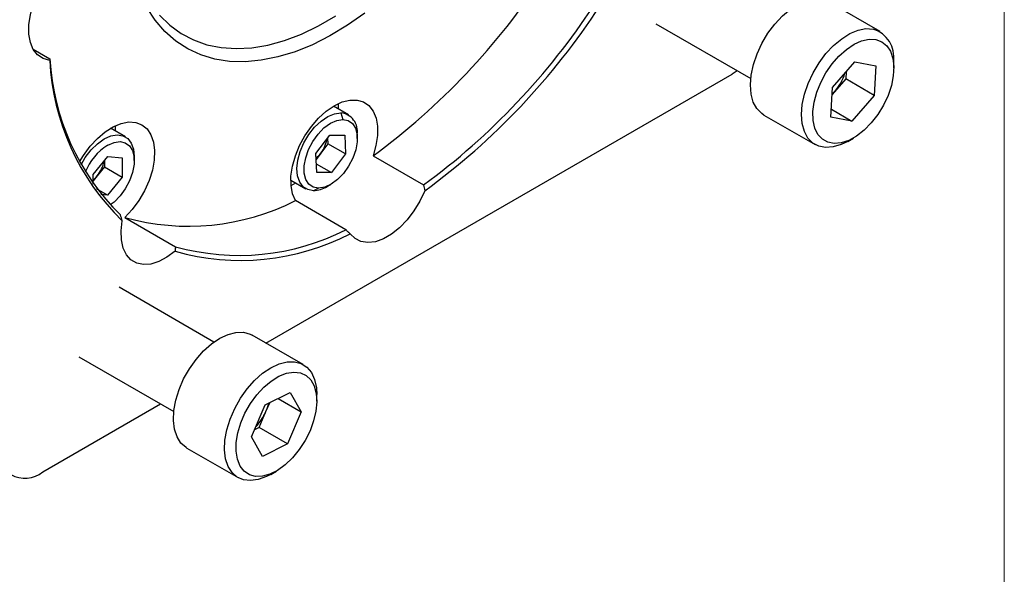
# Model space of a CAD drawing. Header units: millimetres. Extents: x 0 to 864, y 0 to 559.
# Tile 12 of 14: x 765 to 864, y 348 to 403. Entities that reach past the tile are written whole.
import ezdxf

# ---------------------------------------------------------------- set-up
doc = ezdxf.new("R2010")
doc.units = ezdxf.units.MM
doc.header["$LTSCALE"] = 2
doc.linetypes.add('SLD-Solid', pattern=[0])

# ---------------------------------------------------------------- blocks, each defined once
blk = doc.blocks.new('Block2')
at = {"color": 7, "linetype": 'SLD-Solid', "lineweight": 18}
blk.add_line((863.6, 558.8), (863.6, 0), dxfattribs=at)

msp = doc.modelspace()

# ---------------------------------------------------------------- linework, layer by layer
for p, q in [((851.2399, 402.1307), (846.1487, 405.0697)), ((828.8783, 402.9157), (838.3372, 397.4552)), ((766.8257, 400.37), (768.4951, 399.4063)), ((846.4854, 396.5732), (848.7158, 399.1345)), ((848.7158, 399.1345), (850.7863, 398.7362)), ((850.7863, 398.7362), (850.6263, 395.7764)), ((852.5863, 398.5016), (852.5863, 399.1547)), ((790.0212, 371.0834), (836.475, 397.9006)), ((836.991, 398.2324), (836.475, 397.9006)), ((847.7979, 397.4092), (846.6827, 396.1285)), ((847.8366, 398.1249), (847.7979, 397.4092)), ((850.6263, 395.7764), (847.7979, 397.4092)), ((846.3254, 393.6134), (846.4854, 396.5732)), ((846.6827, 396.1285), (846.4467, 395.8575)), ((846.4478, 395.8782), (846.6827, 396.1285)), ((850.6263, 395.7764), (848.3959, 393.215)), ((798.2426, 393.8375), (796.7477, 394.7005)), ((797.2633, 394.4919), (797.243, 394.9638)), ((797.2626, 394.4033), (797.2633, 394.4919)), ((797.4791, 394.0365), (797.6725, 393.376)), ((839.6492, 393.8111), (844.7404, 390.872)), ((848.3959, 393.215), (846.3254, 393.6134)), ((846.3672, 394.3862), (848.3959, 393.215)), ((776.0176, 391.6379), (774.5227, 392.5009)), ((794.9849, 389.9668), (796.3822, 391.8238)), ((796.1627, 391.5321), (796.19, 390.9592)), ((796.3822, 391.8238), (797.8686, 391.8098)), ((797.8686, 391.8098), (797.9577, 389.9387)), ((799.123, 391.4835), (799.123, 391.8917)), ((847.9909, 391.1943), (848.5565, 391.5209)), ((796.19, 390.9592), (795.4913, 390.0306)), ((797.9577, 389.9387), (796.19, 390.9592)), ((772.8044, 387.8874), (774.2503, 389.6808)), ((774.2503, 389.6808), (775.6922, 389.5465)), ((775.6922, 389.5465), (775.6882, 387.6188)), ((776.898, 389.2839), (776.898, 389.6921)), ((795.074, 388.0956), (794.9849, 389.9668)), ((795.4913, 390.0306), (795.0122, 389.3938)), ((797.9577, 389.9387), (796.5605, 388.0816)), ((800.6968, 389.7519), (805.7307, 386.8459)), ((773.9204, 388.6393), (773.1975, 387.7427)), ((773.9218, 389.2732), (773.9204, 388.6393)), ((773.9204, 388.6393), (775.6882, 387.6188)), ((795.0327, 388.9636), (796.5605, 388.0816)), ((772.8024, 386.9086), (772.8044, 387.8874)), ((773.1975, 387.7427), (772.8031, 387.2535)), ((775.6882, 387.6188), (774.2423, 385.8255)), ((796.5605, 388.0816), (795.074, 388.0956)), ((792.498, 387.3391), (793.9929, 386.4761)), ((796.1182, 386.6868), (796.4717, 386.8909)), ((774.2423, 385.8255), (773.1192, 386.4738)), ((774.2423, 385.8255), (773.5783, 385.8873)), ((795.2702, 386.5294), (794.7565, 386.2771)), ((797.9869, 382.3755), (792.953, 385.2815)), ((775.9711, 383.6008), (781.0049, 380.6948)), ((784.8369, 371.1896), (775.378, 376.65)), ((793.7399, 368.9366), (788.6487, 371.8757)), ((771.3783, 369.7217), (780.8372, 364.2612)), ((789.9528, 364.9196), (792.4359, 366.1684)), ((792.4359, 366.1684), (793.539, 364.2295)), ((767.7813, 358.2445), (779.5204, 365.0214)), ((790.0205, 364.2686), (790.3997, 365.1443)), ((791.2305, 365.5622), (793.539, 364.2295)), ((795.0863, 365.3075), (795.0863, 365.9606)), ((788.5727, 361.732), (789.9528, 364.9196)), ((789.3305, 362.6747), (790.0205, 364.2686)), ((793.539, 364.2295), (792.1589, 361.0419)), ((789.3305, 362.6747), (788.8836, 362.45)), ((792.1589, 361.0419), (789.3305, 362.6747)), ((789.6758, 359.7931), (788.5727, 361.732)), ((782.1492, 360.6171), (787.2404, 357.678)), ((792.1589, 361.0419), (789.6758, 359.7931)), ((790.4909, 358.0002), (791.0565, 358.3268))]:
    msp.add_line(p, q)
at = {"flags": 128}
for points in [[(768.4755, 399.2667), (767.822, 399.4431), (767.2693, 399.8087), (766.8369, 400.3507), (766.5399, 401.0501), (766.3888, 401.8824), (766.3888, 402.8184), (766.5399, 403.8252), (766.8369, 404.8675), (767.2693, 405.9088), (767.822, 406.9124), (768.4755, 407.8433)], [(839.6492, 393.8111), (839.4242, 393.9604), (838.9429, 394.4548), (838.5887, 395.1095), (838.373, 395.9034), (838.3028, 396.8109), (838.3804, 397.803), (838.6031, 398.8477), (838.964, 399.9114), (839.4513, 400.96), (840.0494, 401.9598), (840.7391, 402.8786), (841.4983, 403.6869), (842.3024, 404.3587), (843.1258, 404.8724), (843.9418, 405.2115), (844.7243, 405.3652), (845.4482, 405.3284)], [(799.8721, 403.9734), (798.1347, 402.7595), (796.388, 401.709), (794.6444, 400.8291), (792.9162, 400.1261), (791.2153, 399.6049), (789.5538, 399.2691), (787.9433, 399.1212), (786.395, 399.1621), (784.92, 399.3915), (783.5284, 399.8079), (782.2301, 400.4083), (781.0342, 401.1885), (779.9491, 402.1431), (778.9823, 403.2653), (778.1406, 404.5473)], [(779.4212, 403.7819), (780.4384, 402.781), (781.5685, 401.9505), (782.8035, 401.2967), (784.1344, 400.824), (785.5516, 400.5361), (787.045, 400.4348), (788.6038, 400.521), (790.2166, 400.7941), (791.872, 401.252), (793.558, 401.8914), (795.2625, 402.7079), (796.9731, 403.6954)], [(847.9909, 391.1943), (847.3528, 390.8772), (846.5503, 390.6298), (845.794, 390.5711), (845.1084, 390.703), (844.5154, 391.0213), (844.034, 391.5158), (843.6798, 392.1704), (843.4642, 392.9643), (843.394, 393.8718), (843.4715, 394.8639), (843.6943, 395.9086), (844.0552, 396.9723), (844.5425, 398.0209), (845.1406, 399.0207), (845.8303, 399.9395), (846.5894, 400.7478), (847.3936, 401.4196), (848.2169, 401.9333), (849.033, 402.2725), (849.8155, 402.4261), (850.5393, 402.3893), (850.5393, 402.3893)], [(850.7913, 401.3381), (851.3856, 401.1227), (851.8776, 400.7284), (852.2496, 400.1696), (852.4881, 399.4663), (852.5844, 398.6441), (852.5352, 397.7327), (852.3421, 396.765), (852.0122, 395.7759), (851.5573, 394.8012), (850.994, 393.8762), (850.3426, 393.0343), (849.6265, 392.3059), (848.8718, 391.7173), (848.1057, 391.2898), (847.3558, 391.0388), (846.6493, 390.9735), (846.0117, 391.0962), (845.4661, 391.4024), (845.0321, 391.8812), (844.7255, 392.5151), (844.5573, 393.2812), (844.5337, 394.152), (844.6554, 395.0959), (844.9181, 396.0787), (845.3122, 397.0651), (845.8236, 398.0192), (846.4338, 398.9067), (847.1206, 399.6955), (847.8593, 400.357), (848.6232, 400.8673), (849.3847, 401.2081), (850.1162, 401.3669), (850.7913, 401.3381)], [(792.953, 385.2815), (792.6636, 385.9745), (792.5162, 386.7961), (792.5155, 387.7184), (792.6618, 388.7099), (792.95, 389.7367), (793.3703, 390.764), (793.9083, 391.7567), (794.5457, 392.6809), (795.2609, 393.5052), (796.0293, 394.2014), (796.8249, 394.7458), (797.6204, 395.1199), (798.3889, 395.3109), (799.104, 395.3123), (799.7414, 395.1241), (800.2795, 394.7526), (800.6997, 394.2106), (800.9879, 393.5164), (801.1342, 392.6938), (801.1336, 391.7709), (800.9861, 390.779), (800.6968, 389.7519)], [(794.7565, 386.2771), (794.1944, 386.38), (793.7288, 386.6723), (793.383, 387.1393), (793.1743, 387.7576), (793.1132, 388.4963), (793.2028, 389.3182), (793.4386, 390.1821), (793.8087, 391.0448), (794.2945, 391.863), (794.8718, 392.5956), (795.5116, 393.2059), (796.1818, 393.6633), (796.8488, 393.9449), (797.4791, 394.0365)], [(771.438, 389.1356), (771.8329, 389.7939), (772.4917, 390.6962), (773.2224, 391.4911), (774.0001, 392.1518), (774.7982, 392.6555), (775.5895, 392.9851), (776.3471, 393.1295), (777.0452, 393.0836), (777.6599, 392.8491), (778.1703, 392.4339), (778.5589, 391.8522), (778.8127, 391.1238), (778.9228, 390.2736), (778.8856, 389.3305), (778.7023, 388.3267), (778.3791, 387.2963), (777.9272, 386.2746), (777.3618, 385.2963), (776.7022, 384.3948), (775.9711, 383.6008), (775.9711, 383.6008)], [(775.0376, 392.2037), (775.0383, 392.2923), (775.018, 392.7642)], [(795.2702, 386.5294), (794.7393, 386.6343), (794.3091, 386.9319), (794.0046, 387.4052), (793.8435, 388.0265), (793.835, 388.7597), (793.9798, 389.5623), (794.2693, 390.3875), (794.6869, 391.1875), (795.2081, 391.9157), (795.8028, 392.5299), (796.4363, 392.9942), (797.0718, 393.2818), (797.6725, 393.376)], [(797.6725, 393.376), (798.2033, 393.2712), (798.6335, 392.9735), (798.938, 392.5002), (799.0992, 391.879), (799.1076, 391.1457), (798.9629, 390.3432), (798.6733, 389.5179), (798.2558, 388.7179), (797.7345, 387.9897), (797.1399, 387.3755), (796.5064, 386.9112), (795.8708, 386.6236), (795.2702, 386.5294)], [(771.5889, 388.8554), (772.019, 389.5887), (772.5889, 390.3311), (773.224, 390.9545), (773.8928, 391.4275), (774.5615, 391.7266), (775.1967, 391.8366), (775.7665, 391.7521), (776.2423, 391.4773), (776.6004, 391.026), (776.8226, 390.4208), (776.898, 389.6921)], [(774.2463, 390.8151), (774.8809, 391.0925), (775.4786, 391.1758), (776.0047, 391.0602), (776.4286, 390.7523), (776.7257, 390.2702), (776.8786, 389.6418), (776.8786, 388.9036), (776.7257, 388.0986), (776.4286, 387.2735), (776.0047, 386.4762), (775.4786, 385.7532), (774.8809, 385.1464), (774.496, 384.8488)], [(792.5177, 386.7785), (792.5365, 386.7873), (793.0129, 387.0418)], [(805.8418, 386.2652), (805.3623, 385.2338), (804.7694, 384.2534), (804.0839, 383.3583), (803.3297, 382.58), (802.5334, 381.9458), (801.7229, 381.4779), (800.9266, 381.1927), (800.1725, 381.1003), (799.4869, 381.2038), (798.894, 381.4997), (798.4146, 381.9776)], [(780.958, 380.2499), (780.1569, 379.6453), (779.3469, 379.2106), (778.5564, 378.9609), (777.8131, 378.9052), (777.1432, 379.0452), (776.5701, 379.3762), (776.1139, 379.8865), (775.7906, 380.5581), (775.6116, 381.3676), (775.5831, 382.2866), (775.7062, 383.2827)], [(782.1492, 360.6171), (782.0627, 360.6698), (781.5518, 361.1214), (781.1646, 361.7378), (780.9135, 362.4991), (780.8065, 363.3809), (780.8472, 364.3547), (781.0342, 365.3893), (781.3614, 366.4515), (781.8184, 367.5071), (782.3905, 368.5222), (783.0593, 369.4641), (783.8033, 370.3026), (784.5986, 371.0107), (785.4196, 371.5657), (786.2399, 371.9498), (787.0332, 372.1505), (787.774, 372.1615), (788.4385, 371.9823), (788.6487, 371.8757)], [(790.4909, 358.0002), (790.0576, 357.7737), (789.2476, 357.4801), (788.4774, 357.3738), (787.7719, 357.4583), (787.1538, 357.7307), (786.643, 358.1824), (786.2558, 358.7988), (786.0047, 359.5601), (785.8977, 360.4418), (785.9384, 361.4156), (786.1253, 362.4503), (786.4526, 363.5124), (786.9096, 364.568), (787.4817, 365.5831), (788.1505, 366.525), (788.8945, 367.3635), (789.6897, 368.0717), (790.5107, 368.6267), (791.3311, 369.0107), (792.1244, 369.2114), (792.8652, 369.2224), (793.5296, 369.0432), (794.0964, 368.6797), (794.5473, 368.1435), (794.8677, 367.4519), (795.0475, 366.6271), (795.0863, 365.9606)], [(794.4096, 362.3354), (793.9259, 361.3699), (793.3385, 360.4627), (792.6686, 359.6464), (791.9404, 358.9506), (791.1803, 358.4005), (790.4156, 358.016), (789.6741, 357.8109), (788.9825, 357.7926), (788.3659, 357.9618), (787.8464, 358.3125), (787.443, 358.8319), (787.1701, 359.5012), (787.0377, 360.2963), (787.0505, 361.1884), (787.2081, 362.1453), (787.5048, 363.1323), (787.9297, 364.1139), (788.4677, 365.0546), (789.0992, 365.9203), (789.8015, 366.6797), (790.549, 367.3055), (791.3149, 367.775), (792.0714, 368.0711), (792.7912, 368.1833), (793.4483, 368.1075), (794.0189, 367.8464), (794.4825, 367.4094), (794.8222, 366.8123), (795.0257, 366.0768), (795.0858, 365.2294), (795.0002, 364.3007), (794.7721, 363.3243), (794.4096, 362.3354)]]:
    msp.add_lwpolyline(points, dxfattribs=at)
for centre, radius, start, end in [((759.5248, 445.7619), 69.5144, 306.318994, 326.780069), ((764.5587, 442.8559), 69.5144, 306.318994, 326.780069), ((764.5716, 442.8436), 70.031, 306.108313, 326.99075), ((849.5987, 399.529), 3.011, 352.858029, 71.796124), ((792.0455, 400.6942), 23.5856, 183.130218, 225.551364), ((792.2365, 400.3881), 23.7875, 182.702082, 225.979501), ((842.8173, 399.4864), 5.1202, 319.019219, 342.900184), ((797.2705, 392.1742), 1.8739, 351.327362, 83.609019), ((777.3335, 385.9884), 5.7296, 122.602954, 158.198227), ((792.8724, 392.0321), 3.2962, 322.611636, 350.31205), ((793.0798, 391.8251), 3.0059, 309.859433, 323.346941), ((770.6078, 389.8506), 3.3392, 320.854959, 349.341264), ((770.9051, 389.5728), 2.9333, 310.323705, 321.397999), ((794.6318, 389.1596), 2.8852, 272.476246, 301.010891), ((782.2971, 406.3161), 23.5797, 254.437923, 296.866298), ((787.5092, 403.1113), 23.7815, 254.00972, 297.2945), ((787.331, 403.4101), 23.5797, 254.437923, 296.866298), ((785.7959, 366.1173), 4.6114, 336.365554, 347.126799), ((785.3225, 366.2918), 5.1151, 316.189757, 336.70036), ((766.0075, 360.4192), 2.8064, 170.785963, 309.203285)]:
    msp.add_arc(centre, radius, start, end)
for points in [[(768.4951, 399.4063), (768.4889, 399.3536), (768.4823, 399.3069), (768.4755, 399.2667)], [(805.7307, 386.8459), (805.7732, 386.6528), (805.8103, 386.4592), (805.8418, 386.2652)], [(775.7062, 383.2827), (775.6448, 383.4738), (775.5859, 383.6652), (775.5292, 383.8569)], [(781.0049, 380.6948), (780.9928, 380.5428), (780.9773, 380.3944), (780.958, 380.2499)]]:
    msp.add_open_spline(points, degree=3)
msp.add_open_spline([(798.4146, 381.9776), (798.3431, 382.0414), (798.1984, 382.1708), (798.058, 382.3067), (797.9869, 382.3755)], degree=3, knots=[0, 0, 0, 0, 0.493647, 1, 1, 1, 1])

# ---------------------------------------------------------------- block references
at = {"color": 7, "linetype": 'Continuous'}
msp.add_blockref('Block2', (0, 0), dxfattribs=at)

doc.saveas('drawing.dxf')
